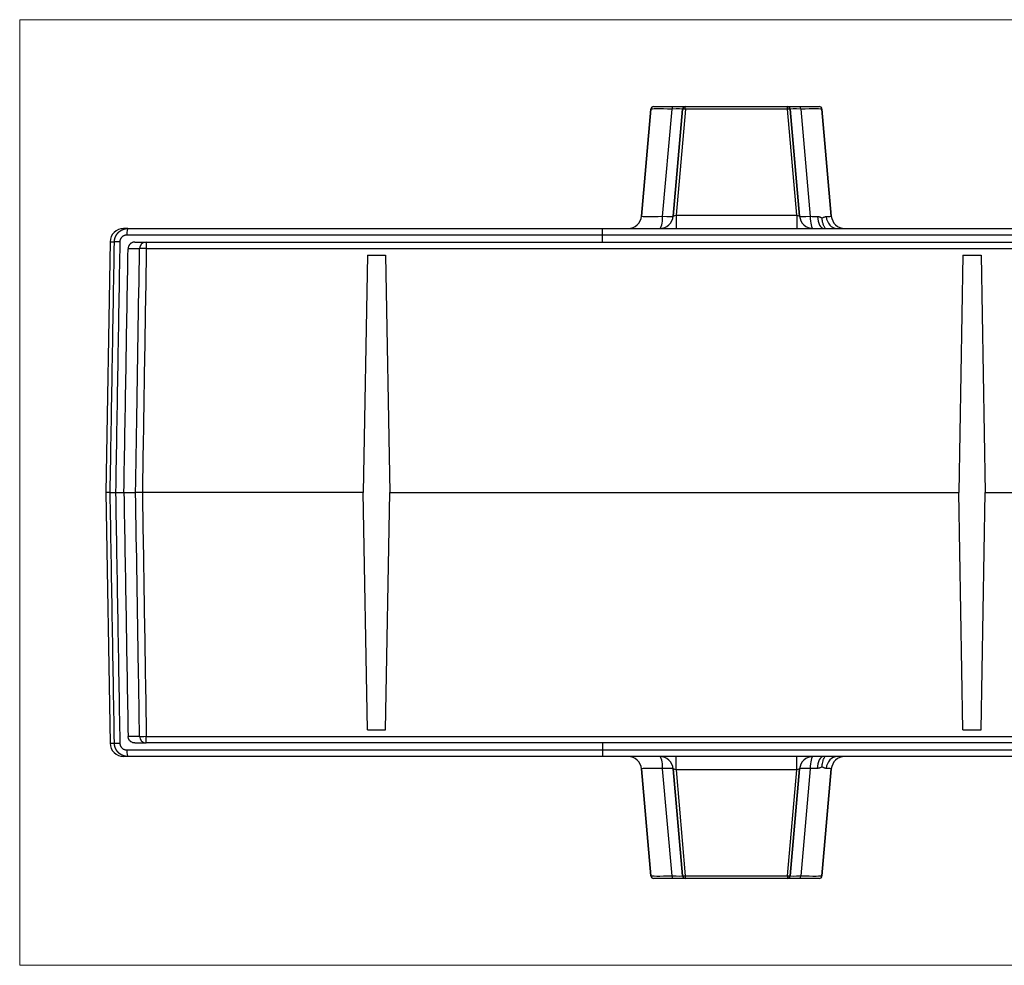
# Model space of a CAD drawing. Header units: millimetres. Extents: x 52 to 577, y 47 to 373.
# Tile 2 of 14: x 157 to 230, y 47 to 117. Entities that reach past the tile are written whole.
import ezdxf

# ---------------------------------------------------------------- set-up
doc = ezdxf.new("R2010")
doc.units = ezdxf.units.MM
doc.layers.add('1', color=7, linetype='Continuous', true_color=0xffffff)

msp = doc.modelspace()

# ---------------------------------------------------------------- linework, layer by layer
at = {"layer": '1', "color": 8, "linetype": 'Continuous', "lineweight": 18}
for p, q in [((156.761, 46.748), (156.761, 116.586)), ((297.489, 116.586), (156.761, 116.586)), ((156.761, 46.748), (297.489, 46.748))]:
    msp.add_line(p, q, dxfattribs=at)
at = {"layer": '1', "color": 18, "linetype": 'Continuous', "lineweight": 25}
for p, q in [((203.396, 109.984), (202.704, 102.08)), ((202.705, 102.08), (203.397, 109.984)), ((203.397, 109.984), (203.396, 109.984)), ((203.595, 110.167), (203.596, 110.167)), ((203.596, 110.167), (205.002, 110.167)), ((204.266, 102.063), (204.959, 109.987)), ((205.002, 110.167), (205.94, 110.167)), ((205.74, 109.984), (205.049, 102.08)), ((205.051, 102.08), (205.742, 109.984)), ((205.942, 109.969), (205.258, 102.153)), ((205.742, 109.984), (205.74, 109.984)), ((205.94, 110.167), (205.941, 110.167)), ((205.941, 110.167), (213.49, 110.167)), ((213.49, 109.969), (205.942, 109.969)), ((213.49, 110.167), (213.492, 110.167)), ((214.174, 102.153), (213.49, 109.969)), ((213.492, 110.167), (214.429, 110.167)), ((213.691, 109.984), (213.689, 109.984)), ((213.689, 109.984), (214.381, 102.08)), ((214.382, 102.08), (213.691, 109.984)), ((214.429, 110.167), (215.835, 110.167)), ((214.472, 109.987), (215.165, 102.063)), ((215.835, 110.167), (215.836, 110.167)), ((216.035, 109.984), (216.727, 102.08)), ((216.035, 109.984), (216.035, 109.984)), ((216.726, 102.08), (216.035, 109.984)), ((202.704, 102.08), (202.705, 102.08)), ((205.049, 102.08), (205.051, 102.08)), ((205.258, 102.153), (214.174, 102.153)), ((214.381, 102.08), (214.382, 102.08)), ((216.726, 102.08), (216.727, 102.08)), ((164.763, 101.167), (164.441, 101.167)), ((164.763, 101.167), (199.825, 101.167)), ((199.825, 101.167), (254.425, 101.167)), ((201.448, 101.167), (201.448, 101.167)), ((216.181, 101.167), (216.18, 101.167)), ((216.182, 101.167), (216.181, 101.167)), ((254.425, 100.667), (199.825, 100.667)), ((163.441, 100.184), (163.118, 81.667)), ((163.441, 100.184), (163.76, 100.184)), ((165.617, 99.675), (164.769, 99.675)), ((165.272, 100.167), (166.115, 100.167)), ((166.115, 100.167), (288.135, 100.167)), ((166.115, 100.167), (166.115, 99.675)), ((288.135, 99.675), (166.115, 99.675)), ((182.454, 99.184), (182.149, 81.671)), ((182.454, 99.184), (183.796, 99.184)), ((183.796, 99.184), (184.101, 81.671)), ((226.454, 99.184), (226.149, 81.671)), ((226.454, 99.184), (227.796, 99.184)), ((227.796, 99.184), (228.101, 81.671)), ((163.118, 81.667), (163.441, 63.149)), ((163.447, 81.667), (163.118, 81.667)), ((164.463, 81.667), (165.326, 81.667)), ((182.45, 64.149), (182.145, 81.665)), ((183.8, 64.149), (184.105, 81.665)), ((226.454, 64.149), (226.149, 81.667)), ((227.796, 64.149), (228.101, 81.665)), ((182.45, 64.149), (183.8, 64.149)), ((226.454, 64.149), (227.796, 64.149)), ((165.617, 63.658), (164.769, 63.658)), ((166.115, 63.167), (166.115, 63.658)), ((166.115, 63.658), (288.135, 63.658)), ((163.441, 63.149), (163.76, 63.149)), ((165.272, 63.167), (166.115, 63.167)), ((288.135, 63.167), (166.115, 63.167)), ((199.825, 62.667), (254.425, 62.667)), ((164.763, 62.167), (164.441, 62.167)), ((199.825, 62.167), (164.763, 62.167)), ((254.425, 62.167), (199.825, 62.167)), ((201.448, 62.167), (201.446, 62.167)), ((216.153, 62.167), (216.151, 62.167)), ((203.396, 53.349), (202.704, 61.254)), ((202.705, 61.254), (202.704, 61.254)), ((202.705, 61.254), (203.397, 53.349)), ((204.959, 53.346), (204.266, 61.27)), ((205.049, 61.254), (205.74, 53.349)), ((205.051, 61.254), (205.049, 61.254)), ((205.742, 53.349), (205.051, 61.254)), ((205.257, 61.181), (205.941, 53.364)), ((214.173, 61.181), (205.257, 61.181)), ((213.49, 53.364), (214.173, 61.181)), ((214.381, 61.254), (213.689, 53.349)), ((213.691, 53.349), (214.382, 61.254)), ((214.382, 61.254), (214.381, 61.254)), ((215.165, 61.27), (214.472, 53.346)), ((216.035, 53.349), (216.727, 61.254)), ((216.726, 61.254), (216.035, 53.349)), ((216.727, 61.254), (216.726, 61.254)), ((203.396, 53.349), (203.397, 53.349)), ((203.596, 53.167), (203.595, 53.167)), ((205.002, 53.167), (203.596, 53.167)), ((205.94, 53.167), (205.002, 53.167)), ((205.74, 53.349), (205.742, 53.349)), ((205.941, 53.167), (205.94, 53.167)), ((205.941, 53.364), (213.49, 53.364)), ((213.49, 53.167), (205.941, 53.167)), ((213.492, 53.167), (213.49, 53.167)), ((214.429, 53.167), (213.492, 53.167)), ((213.689, 53.349), (213.691, 53.349)), ((215.835, 53.167), (214.429, 53.167)), ((215.836, 53.167), (215.835, 53.167)), ((216.035, 53.349), (216.035, 53.349))]:
    msp.add_line(p, q, dxfattribs=at)
for centre, start, end in [((164.441, 100.167), 90, 178.99999), ((164.441, 63.167), 181, 270)]:
    msp.add_arc(centre, 1, start, end, dxfattribs=at)
for centre, major_axis, ratio, start_param, end_param in [((203.595, 109.967), (0, -0.2), 1, 3.141593, 4.625123), ((203.596, 109.967), (0, -0.2), 1, 3.141593, 4.625123), ((205.403, 109.967), (2.006, -0.017), 0.008631, 1.793665, 3.140738), ((205.002, 109.967), (0, -0.2), 0.214625, 3.141593, 4.608525), ((204.735, 109.967), (-1.005, -0.017), 0.017179, 3.139964, 4.487037), ((205.94, 109.967), (0, -0.2), 1, 3.141593, 4.625123), ((205.941, 109.967), (0, -0.2), 1, 3.141593, 4.625123), ((205.941, 109.967), (0.199, -0.017), 0.013996, 1.571019, 3.141418), ((205.941, 109.967), (0, -0.2), 0.000998, 1.584759, 3.141593), ((213.49, 109.967), (0, -0.2), 1, 1.658063, 3.141593), ((213.49, 109.967), (0, -0.2), 0.000998, 1.584759, 3.141593), ((213.49, 109.967), (0.199, 0.017), 0.013822, 0.000175, 1.568585), ((213.492, 109.967), (0, -0.2), 1, 1.658063, 3.141593), ((214.696, 109.967), (1.005, -0.017), 0.017179, 1.796148, 3.143221), ((214.429, 109.967), (0, -0.2), 0.214625, 1.67466, 3.141593), ((214.029, 109.967), (-2.006, -0.017), 0.008631, 3.142448, 4.489521), ((215.835, 109.967), (0, -0.2), 1, 1.658063, 3.141593), ((215.836, 109.967), (0, -0.2), 1, 1.658063, 3.141593), ((201.708, 102.167), (0, 1), 1, 3.141593, 4.625123), ((201.709, 102.167), (0, 1), 1, 3.141593, 4.625123), ((204.72, 102.167), (-2.015, -0.088), 0.042686, 6.277749, 7.624823), ((204.053, 102.167), (0, 1), 1, 3.141593, 4.625123), ((204.053, 102.167), (0, 1), 0.214625, 3.141593, 4.608525), ((204.054, 102.167), (0, 1), 1, 3.141593, 4.625117), ((204.053, 102.167), (0.996, -0.087), 0.086842, 4.935937, 6.28301), ((205.259, 102.167), (-0.208, -0.088), 0.054818, 6.254485, 7.82487), ((205.259, 102.167), (0, 1), 0.000998, 1.584762, 3.141593), ((214.172, 102.167), (0.208, -0.088), 0.054138, 4.743112, 6.31153), ((214.175, 102.167), (0, 1), 0.000998, 1.584756, 3.141593), ((215.377, 102.167), (0, 1), 1, 1.658057, 3.141593), ((215.378, 102.167), (0.996, 0.087), 0.086842, 3.141768, 4.488841), ((215.378, 102.167), (0, 1), 1, 1.658063, 3.141593), ((214.711, 102.167), (2.015, -0.088), 0.042686, 4.941548, 5.227659), ((215.378, 102.167), (0, 1), 0.214625, 1.67466, 3.141593), ((216.18, 102.167), (0, 1), 0.482793, 1.689103, 3.141593), ((214.711, 102.167), (2.015, -0.088), 0.042686, 5.660817, 6.288621), ((217.148, 102.167), (0, 1), 0.80766, 1.692438, 3.141593), ((217.722, 102.167), (0, 1), 1, 1.658063, 3.141593), ((217.723, 102.167), (0, 1), 1, 1.658063, 3.141593), ((164.763, 100.667), (0, -0.5), 0.194574, 3.141593, 4.695074), ((164.259, 100.175), (0.5, -0.008), 0.014251, 1.769702, 3.102107), ((166.115, 99.667), (0, -0.5), 0.997156, 3.141593, 4.694936), ((166.115, 99.667), (-0.5, 0.008), 0.01745, 4.712671, 6.207745), ((166.115, 63.667), (0, -0.5), 0.997156, 4.729842, 6.283185), ((166.115, 63.667), (-0.5, -0.008), 0.01745, 0.075441, 1.570514), ((164.259, 63.158), (0.5, 0.008), 0.014368, 3.181077, 4.513457), ((164.763, 62.667), (0, 0.5), 0.194601, 1.588223, 3.141593), ((201.708, 61.167), (0, 1), 1, 4.799655, 6.283185), ((201.709, 61.167), (0, 1), 1, 4.799655, 6.283185), ((204.053, 61.167), (0, 1), 0.214625, 4.816253, 6.283185), ((204.053, 61.167), (0, 1), 1, 4.799655, 6.283185), ((204.054, 61.167), (0, 1), 1, 4.79965, 6.283185), ((205.256, 61.167), (0, 1), 0.000998, 4.726349, 6.283185), ((214.172, 61.167), (0, 1), 0.000998, 4.726355, 6.283185), ((215.377, 61.167), (0, 1), 1, 0, 1.483524), ((215.378, 61.167), (0, 1), 1, 0, 1.48353), ((215.378, 61.167), (0, 1), 0.214625, 0, 1.466933), ((216.151, 61.167), (0, 1), 0.473204, 0, 1.452866), ((217.15, 61.167), (0, 1), 0.808517, 0, 1.449182), ((217.722, 61.167), (0, 1), 1, 0, 1.48353), ((217.723, 61.167), (0, 1), 1, 0, 1.48353), ((204.72, 61.167), (2.015, -0.088), 0.042686, 1.799955, 3.147028), ((204.053, 61.167), (-0.996, -0.087), 0.086842, 3.141768, 4.488841), ((205.259, 61.167), (0.208, -0.088), 0.054138, 1.601519, 3.169937), ((214.172, 61.167), (-0.208, -0.088), 0.054818, 3.112892, 4.683277), ((215.378, 61.167), (-0.996, 0.087), 0.086842, 4.935937, 6.28301), ((214.711, 61.167), (-2.015, -0.088), 0.042686, 4.207966, 4.48323), ((214.711, 61.167), (-2.015, -0.088), 0.042686, 3.136157, 3.762517), ((203.595, 53.367), (0, 0.2), 1, 1.658063, 3.141593), ((203.596, 53.367), (0, 0.2), 1, 1.658063, 3.141593), ((205.403, 53.367), (-2.006, -0.017), 0.008631, 0.000855, 1.347928), ((204.735, 53.367), (1.005, -0.017), 0.017179, 4.93774, 6.284814), ((205.002, 53.367), (0, 0.2), 0.214625, 1.67466, 3.141593), ((205.94, 53.367), (0, 0.2), 1, 1.658063, 3.141593), ((205.941, 53.367), (-0.199, -0.017), 0.013822, 0.000175, 1.568585), ((205.941, 53.367), (0, 0.2), 1, 1.658063, 3.141593), ((205.941, 53.367), (0, 0.2), 0.000998, 1.584759, 3.141593), ((213.49, 53.367), (0, -0.2), 0.000998, 4.726352, 6.283185), ((213.49, 53.367), (0.199, -0.017), 0.013996, 4.712612, 6.283011), ((213.49, 53.367), (0, 0.2), 1, 3.141593, 4.625123), ((213.492, 53.367), (0, 0.2), 1, 3.141593, 4.625123), ((214.696, 53.367), (-1.005, -0.017), 0.017179, 6.281557, 7.62863), ((214.429, 53.367), (0, 0.2), 0.214625, 3.141593, 4.608525), ((214.029, 53.367), (2.006, -0.017), 0.008631, 4.935257, 6.28233), ((215.835, 53.367), (0, 0.2), 1, 3.141593, 4.625123), ((215.836, 53.367), (0, 0.2), 1, 3.141593, 4.625123)]:
    msp.add_ellipse(centre, major_axis=major_axis, ratio=ratio, start_param=start_param, end_param=end_param, dxfattribs=at)
for points, knots in [([(215.701, 102.049), (215.733, 102.048), (215.764, 102.045), (215.824, 102.033), (215.854, 102.025), (215.897, 102.009), (215.911, 102.004), (215.94, 101.991), (215.953, 101.985), (215.995, 101.963), (216.021, 101.947), (216.046, 101.929)], [0, 0, 0, 0, 0.25, 0.25, 0.5, 0.5, 0.625, 0.625, 0.75, 0.75, 1, 1, 1, 1]), ([(216.046, 101.929), (216.072, 101.946), (216.098, 101.962), (216.149, 101.99), (216.174, 102.002), (216.224, 102.022), (216.249, 102.03), (216.286, 102.039), (216.298, 102.041), (216.322, 102.044), (216.334, 102.045), (216.346, 102.045)], [0, 0, 0, 0, 0.25, 0.25, 0.5, 0.5, 0.75, 0.75, 0.875, 0.875, 1, 1, 1, 1]), ([(216.283, 101.161), (216.276, 101.171), (216.27, 101.181), (216.246, 101.218), (216.23, 101.247), (216.199, 101.307), (216.185, 101.339), (216.158, 101.405), (216.145, 101.439), (216.11, 101.544), (216.091, 101.617), (216.073, 101.712), (216.069, 101.732), (216.063, 101.77), (216.06, 101.79), (216.055, 101.829), (216.052, 101.859), (216.049, 101.889), (216.048, 101.909), (216.047, 101.919), (216.046, 101.929)], [0, 0, 0, 0, 0.049914, 0.049914, 0.18564, 0.18564, 0.321367, 0.321367, 0.457094, 0.457094, 0.728547, 0.728547, 0.79641, 0.79641, 0.864273, 0.864273, 0.932137, 0.966068, 0.966068, 1, 1, 1, 1]), ([(163.76, 100.184), (163.76, 100.189), (163.76, 100.2), (163.761, 100.216), (163.762, 100.232), (163.763, 100.248), (163.764, 100.264), (163.766, 100.28), (163.768, 100.297), (163.77, 100.313), (163.773, 100.33), (163.776, 100.347), (163.779, 100.364), (163.783, 100.38), (163.787, 100.397), (163.791, 100.414), (163.795, 100.431), (163.8, 100.448), (163.805, 100.466), (163.811, 100.483), (163.817, 100.5), (163.823, 100.517), (163.83, 100.534), (163.837, 100.551), (163.844, 100.569), (163.852, 100.586), (163.86, 100.603), (163.869, 100.62), (163.877, 100.637), (163.887, 100.654), (163.896, 100.671), (163.907, 100.688), (163.917, 100.705), (163.928, 100.721), (163.939, 100.738), (163.951, 100.754), (163.963, 100.771), (163.976, 100.787), (163.989, 100.803), (164.002, 100.819), (164.016, 100.834), (164.03, 100.85), (164.045, 100.865), (164.06, 100.88), (164.075, 100.895), (164.091, 100.91), (164.108, 100.924), (164.124, 100.938), (164.141, 100.952), (164.159, 100.965), (164.177, 100.978), (164.195, 100.991), (164.214, 101.004), (164.233, 101.016), (164.252, 101.028), (164.272, 101.039), (164.293, 101.05), (164.313, 101.061), (164.334, 101.071), (164.356, 101.081), (164.377, 101.09), (164.399, 101.099), (164.422, 101.107), (164.444, 101.115), (164.467, 101.122), (164.491, 101.129), (164.514, 101.136), (164.538, 101.141), (164.562, 101.147), (164.587, 101.151), (164.611, 101.155), (164.636, 101.159), (164.661, 101.162), (164.686, 101.164), (164.712, 101.165), (164.737, 101.166), (164.755, 101.167), (164.763, 101.167)], [0, 0, 0, 0, 0.010107, 0.0203, 0.030579, 0.040944, 0.051395, 0.061932, 0.072556, 0.083266, 0.094063, 0.104946, 0.115915, 0.126971, 0.138114, 0.149344, 0.16066, 0.172063, 0.183553, 0.19513, 0.206794, 0.218546, 0.230384, 0.242309, 0.254321, 0.266421, 0.278608, 0.290883, 0.303244, 0.315693, 0.32823, 0.340854, 0.353565, 0.366365, 0.379251, 0.392226, 0.405288, 0.418437, 0.431675, 0.445, 0.458413, 0.471914, 0.485503, 0.49918, 0.512944, 0.526797, 0.540738, 0.554766, 0.568883, 0.583088, 0.597381, 0.611762, 0.626231, 0.640788, 0.655434, 0.670168, 0.68499, 0.6999, 0.714899, 0.729986, 0.745161, 0.760425, 0.775777, 0.791218, 0.806747, 0.822364, 0.83807, 0.853864, 0.869747, 0.885719, 0.901779, 0.917928, 0.934165, 0.950491, 0.966905, 0.983408, 1, 1, 1, 1]), ([(164.666, 100.675), (164.662, 100.675), (164.654, 100.675), (164.643, 100.675), (164.632, 100.674), (164.62, 100.673), (164.609, 100.672), (164.598, 100.671), (164.586, 100.669), (164.575, 100.667), (164.564, 100.665), (164.553, 100.663), (164.542, 100.66), (164.531, 100.657), (164.52, 100.654), (164.509, 100.651), (164.498, 100.647), (164.487, 100.643), (164.465, 100.635), (164.432, 100.62), (164.39, 100.595), (164.35, 100.567), (164.314, 100.535), (164.28, 100.499), (164.25, 100.461), (164.224, 100.419), (164.206, 100.383), (164.194, 100.355), (164.186, 100.334), (164.18, 100.314), (164.174, 100.293), (164.17, 100.272), (164.166, 100.25), (164.163, 100.228), (164.161, 100.206), (164.161, 100.191), (164.161, 100.184)], [0, 0, 0, 0, 0.014896, 0.029737, 0.044529, 0.059279, 0.073995, 0.088683, 0.103351, 0.118007, 0.132656, 0.147307, 0.161966, 0.176642, 0.191341, 0.206069, 0.220836, 0.235647, 0.250509, 0.31344, 0.375683, 0.437813, 0.500409, 0.563201, 0.625359, 0.687503, 0.750252, 0.777941, 0.805514, 0.833027, 0.860537, 0.8881, 0.915773, 0.943611, 0.971669, 1, 1, 1, 1]), ([(199.825, 100.675), (199.752, 100.675), (199.605, 100.675), (199.386, 100.675), (199.166, 100.675), (198.947, 100.675), (198.727, 100.675), (198.508, 100.675), (198.288, 100.675), (198.068, 100.675), (197.849, 100.675), (197.629, 100.675), (197.41, 100.675), (197.19, 100.675), (196.971, 100.675), (196.751, 100.675), (196.531, 100.675), (196.312, 100.675), (196.092, 100.675), (195.873, 100.675), (195.653, 100.675), (195.434, 100.675), (195.214, 100.675), (194.995, 100.675), (194.775, 100.675), (194.555, 100.675), (194.336, 100.675), (194.116, 100.675), (193.897, 100.675), (193.677, 100.675), (193.458, 100.675), (193.238, 100.675), (193.019, 100.675), (192.799, 100.675), (192.58, 100.675), (192.36, 100.675), (192.141, 100.675), (191.922, 100.675), (191.702, 100.675), (191.483, 100.675), (191.263, 100.675), (191.044, 100.675), (190.824, 100.675), (190.605, 100.675), (190.386, 100.675), (190.166, 100.675), (189.947, 100.675), (189.728, 100.675), (189.508, 100.675), (189.289, 100.675), (189.07, 100.675), (188.85, 100.675), (188.631, 100.675), (188.412, 100.675), (188.193, 100.675), (187.973, 100.675), (187.754, 100.675), (187.535, 100.675), (187.316, 100.675), (187.096, 100.675), (186.877, 100.675), (186.658, 100.675), (186.439, 100.675), (186.22, 100.675), (186.001, 100.675), (185.782, 100.675), (185.563, 100.675), (185.344, 100.675), (185.125, 100.675), (184.906, 100.675), (184.687, 100.675), (184.468, 100.675), (184.249, 100.675), (184.03, 100.675), (183.811, 100.675), (183.592, 100.675), (183.373, 100.675), (183.154, 100.675), (182.935, 100.675), (182.717, 100.675), (182.498, 100.675), (182.279, 100.675), (182.06, 100.675), (181.842, 100.675), (181.623, 100.675), (181.404, 100.675), (181.186, 100.675), (180.967, 100.675), (180.749, 100.675), (180.53, 100.675), (180.311, 100.675), (180.093, 100.675), (179.874, 100.675), (179.656, 100.675), (179.438, 100.675), (179.219, 100.675), (179.001, 100.675), (178.782, 100.675), (178.564, 100.675), (178.346, 100.675), (178.128, 100.675), (177.909, 100.675), (177.691, 100.675), (177.473, 100.675), (177.255, 100.675), (177.037, 100.675), (176.819, 100.675), (176.601, 100.675), (176.383, 100.675), (176.165, 100.675), (175.947, 100.675), (175.729, 100.675), (175.511, 100.675), (175.293, 100.675), (175.075, 100.675), (174.858, 100.675), (174.64, 100.675), (174.422, 100.675), (174.204, 100.675), (173.987, 100.675), (173.769, 100.675), (173.552, 100.675), (173.334, 100.675), (173.117, 100.675), (172.899, 100.675), (172.682, 100.675), (172.464, 100.675), (172.247, 100.675), (172.03, 100.675), (171.812, 100.675), (171.595, 100.675), (171.378, 100.675), (171.161, 100.675), (170.944, 100.675), (170.727, 100.675), (170.509, 100.675), (170.292, 100.675), (170.076, 100.675), (169.859, 100.675), (169.642, 100.675), (169.425, 100.675), (169.208, 100.675), (168.991, 100.675), (168.775, 100.675), (168.558, 100.675), (168.341, 100.675), (168.125, 100.675), (167.908, 100.675), (167.692, 100.675), (167.475, 100.675), (167.259, 100.675), (167.043, 100.675), (166.826, 100.675), (166.61, 100.675), (166.394, 100.675), (166.178, 100.675), (165.962, 100.675), (165.746, 100.675), (165.53, 100.675), (165.314, 100.675), (165.098, 100.675), (164.882, 100.675), (164.738, 100.675), (164.666, 100.675)], [0, 0, 0, 0, 0.006205, 0.01241, 0.018615, 0.02482, 0.031025, 0.037231, 0.043436, 0.049642, 0.055847, 0.062053, 0.068259, 0.074464, 0.08067, 0.086876, 0.093082, 0.099288, 0.105495, 0.111701, 0.117907, 0.124114, 0.13032, 0.136527, 0.142733, 0.14894, 0.155147, 0.161354, 0.167561, 0.173768, 0.179975, 0.186182, 0.192389, 0.198597, 0.204804, 0.211012, 0.217219, 0.223427, 0.229635, 0.235842, 0.24205, 0.248258, 0.254466, 0.260675, 0.266883, 0.273091, 0.279299, 0.285508, 0.291716, 0.297925, 0.304134, 0.310342, 0.316551, 0.32276, 0.328969, 0.335178, 0.341387, 0.347597, 0.353806, 0.360015, 0.366225, 0.372434, 0.378644, 0.384854, 0.391063, 0.397273, 0.403483, 0.409693, 0.415903, 0.422113, 0.428324, 0.434534, 0.440744, 0.446955, 0.453165, 0.459376, 0.465587, 0.471798, 0.478008, 0.484219, 0.49043, 0.496641, 0.502853, 0.509064, 0.515275, 0.521487, 0.527698, 0.53391, 0.540121, 0.546333, 0.552545, 0.558757, 0.564969, 0.571181, 0.577393, 0.583605, 0.589817, 0.59603, 0.602242, 0.608455, 0.614667, 0.62088, 0.627093, 0.633305, 0.639518, 0.645731, 0.651944, 0.658157, 0.664371, 0.670584, 0.676797, 0.683011, 0.689224, 0.695438, 0.701652, 0.707865, 0.714079, 0.720293, 0.726507, 0.732721, 0.738935, 0.745149, 0.751364, 0.757578, 0.763793, 0.770007, 0.776222, 0.782436, 0.788651, 0.794866, 0.801081, 0.807296, 0.813511, 0.819726, 0.825941, 0.832157, 0.838372, 0.844588, 0.850803, 0.857019, 0.863235, 0.86945, 0.875666, 0.881882, 0.888098, 0.894314, 0.90053, 0.906747, 0.912963, 0.919179, 0.925396, 0.931613, 0.937829, 0.944046, 0.950263, 0.95648, 0.962697, 0.968914, 0.975131, 0.981348, 0.987565, 0.993783, 1, 1, 1, 1]), ([(165.272, 100.167), (165.24, 100.167), (165.208, 100.164), (165.161, 100.155), (165.145, 100.151), (165.114, 100.142), (165.099, 100.136), (165.054, 100.118), (165.025, 100.104), (164.984, 100.077), (164.971, 100.068), (164.946, 100.048), (164.933, 100.037), (164.898, 100.003), (164.877, 99.979), (164.854, 99.945), (164.849, 99.938), (164.841, 99.925), (164.836, 99.917), (164.824, 99.896), (164.817, 99.881), (164.798, 99.837), (164.787, 99.806), (164.777, 99.757), (164.774, 99.741), (164.77, 99.708), (164.769, 99.692), (164.769, 99.675)], [0, 0, 0, 0, 0.125, 0.125, 0.1875, 0.1875, 0.25, 0.25, 0.375, 0.375, 0.4375, 0.4375, 0.5, 0.5, 0.625, 0.625, 0.65625, 0.65625, 0.6875, 0.6875, 0.75, 0.75, 0.875, 0.875, 0.9375, 0.9375, 1, 1, 1, 1]), ([(165.326, 81.684), (165.331, 82.012), (165.336, 82.339), (165.363, 83.999), (165.385, 85.332), (165.477, 91.002), (165.547, 95.339), (165.617, 99.675)], [0, 0, 0, 0, 0.054597, 0.054597, 0.276864, 0.276864, 1, 1, 1, 1]), ([(163.447, 81.667), (163.448, 81.667), (163.451, 81.667), (163.461, 81.668), (163.469, 81.668), (163.489, 81.669), (163.501, 81.669), (163.53, 81.669), (163.547, 81.669), (163.584, 81.669), (163.605, 81.669), (163.649, 81.669), (163.672, 81.669), (163.721, 81.668), (163.746, 81.668), (163.796, 81.667), (163.822, 81.667), (163.847, 81.667)], [0, 0, 0, 0, 0.125, 0.125, 0.25, 0.25, 0.375, 0.375, 0.5, 0.5, 0.625, 0.625, 0.75, 0.75, 0.875, 0.875, 1, 1, 1, 1]), ([(165.617, 63.658), (165.611, 63.991), (165.606, 64.324), (165.579, 65.991), (165.558, 67.324), (165.466, 72.993), (165.396, 77.33), (165.326, 81.667)], [0, 0, 0, 0, 0.055513, 0.055513, 0.277564, 0.277564, 1, 1, 1, 1]), ([(165.272, 63.167), (165.24, 63.167), (165.208, 63.17), (165.161, 63.179), (165.145, 63.183), (165.114, 63.192), (165.099, 63.197), (165.054, 63.215), (165.025, 63.23), (164.984, 63.256), (164.971, 63.265), (164.946, 63.286), (164.933, 63.296), (164.898, 63.33), (164.877, 63.355), (164.854, 63.388), (164.849, 63.395), (164.841, 63.409), (164.836, 63.416), (164.824, 63.437), (164.817, 63.452), (164.797, 63.497), (164.787, 63.528), (164.777, 63.576), (164.774, 63.592), (164.77, 63.625), (164.769, 63.641), (164.769, 63.658)], [0, 0, 0, 0, 0.125, 0.125, 0.1875, 0.1875, 0.25, 0.25, 0.375, 0.375, 0.4375, 0.4375, 0.5, 0.5, 0.625, 0.625, 0.65625, 0.65625, 0.6875, 0.6875, 0.75, 0.75, 0.875, 0.875, 0.9375, 0.9375, 1, 1, 1, 1]), ([(164.763, 62.167), (164.758, 62.167), (164.747, 62.167), (164.731, 62.167), (164.715, 62.168), (164.699, 62.169), (164.683, 62.17), (164.667, 62.171), (164.651, 62.173), (164.635, 62.175), (164.619, 62.177), (164.604, 62.179), (164.588, 62.182), (164.573, 62.185), (164.558, 62.188), (164.542, 62.191), (164.527, 62.195), (164.512, 62.198), (164.497, 62.202), (164.483, 62.206), (164.468, 62.211), (164.453, 62.215), (164.439, 62.22), (164.425, 62.225), (164.411, 62.23), (164.397, 62.236), (164.383, 62.241), (164.369, 62.247), (164.355, 62.253), (164.342, 62.259), (164.328, 62.265), (164.315, 62.272), (164.302, 62.278), (164.289, 62.285), (164.276, 62.292), (164.264, 62.299), (164.251, 62.306), (164.239, 62.314), (164.227, 62.321), (164.215, 62.329), (164.203, 62.337), (164.191, 62.345), (164.18, 62.353), (164.168, 62.361), (164.157, 62.369), (164.146, 62.378), (164.135, 62.387), (164.124, 62.395), (164.114, 62.404), (164.103, 62.413), (164.093, 62.422), (164.083, 62.431), (164.073, 62.44), (164.063, 62.45), (164.054, 62.459), (164.044, 62.469), (164.035, 62.478), (164.026, 62.488), (164.017, 62.498), (164.008, 62.508), (164, 62.517), (163.991, 62.527), (163.983, 62.538), (163.975, 62.548), (163.967, 62.558), (163.959, 62.568), (163.952, 62.578), (163.944, 62.589), (163.937, 62.599), (163.93, 62.61), (163.923, 62.62), (163.916, 62.631), (163.909, 62.641), (163.903, 62.652), (163.896, 62.662), (163.89, 62.673), (163.884, 62.684), (163.878, 62.694), (163.873, 62.705), (163.867, 62.716), (163.862, 62.727), (163.857, 62.738), (163.852, 62.748), (163.847, 62.759), (163.842, 62.77), (163.837, 62.781), (163.833, 62.792), (163.828, 62.803), (163.824, 62.813), (163.82, 62.824), (163.816, 62.835), (163.813, 62.846), (163.809, 62.857), (163.805, 62.867), (163.802, 62.878), (163.799, 62.889), (163.796, 62.9), (163.793, 62.911), (163.79, 62.921), (163.787, 62.932), (163.785, 62.943), (163.783, 62.953), (163.78, 62.964), (163.778, 62.975), (163.776, 62.985), (163.774, 62.996), (163.772, 63.006), (163.771, 63.017), (163.769, 63.027), (163.768, 63.038), (163.767, 63.048), (163.765, 63.058), (163.764, 63.069), (163.763, 63.079), (163.763, 63.089), (163.762, 63.099), (163.761, 63.109), (163.761, 63.119), (163.76, 63.129), (163.76, 63.139), (163.76, 63.146), (163.76, 63.149)], [0, 0, 0, 0, 0.010465, 0.020896, 0.031291, 0.041651, 0.051975, 0.062265, 0.072519, 0.082739, 0.092923, 0.103072, 0.113185, 0.123264, 0.133307, 0.143316, 0.153289, 0.163227, 0.17313, 0.182998, 0.192831, 0.202628, 0.212391, 0.222118, 0.231811, 0.241468, 0.25109, 0.260677, 0.270229, 0.279746, 0.289228, 0.298675, 0.308087, 0.317463, 0.326805, 0.336112, 0.345383, 0.35462, 0.363822, 0.372988, 0.38212, 0.391217, 0.400278, 0.409305, 0.418297, 0.427253, 0.436175, 0.445062, 0.453914, 0.462731, 0.471513, 0.48026, 0.488972, 0.497649, 0.506292, 0.514899, 0.523472, 0.532009, 0.540512, 0.54898, 0.557413, 0.565812, 0.574175, 0.582504, 0.590797, 0.599056, 0.607281, 0.61547, 0.623625, 0.631744, 0.639829, 0.64788, 0.655895, 0.663876, 0.671822, 0.679733, 0.68761, 0.695452, 0.703259, 0.711032, 0.71877, 0.726473, 0.734142, 0.741775, 0.749375, 0.75694, 0.76447, 0.771965, 0.779426, 0.786853, 0.794244, 0.801602, 0.808924, 0.816213, 0.823466, 0.830686, 0.83787, 0.845021, 0.852137, 0.859218, 0.866265, 0.873278, 0.880256, 0.8872, 0.894109, 0.900984, 0.907825, 0.914631, 0.921404, 0.928142, 0.934845, 0.941514, 0.94815, 0.95475, 0.961317, 0.96785, 0.974348, 0.980812, 0.987242, 0.993638, 1, 1, 1, 1]), ([(164.161, 63.149), (164.161, 63.145), (164.161, 63.137), (164.162, 63.126), (164.162, 63.114), (164.164, 63.102), (164.165, 63.091), (164.167, 63.079), (164.169, 63.068), (164.171, 63.057), (164.173, 63.045), (164.176, 63.034), (164.179, 63.023), (164.182, 63.012), (164.186, 63.001), (164.19, 62.99), (164.194, 62.979), (164.198, 62.968), (164.208, 62.946), (164.224, 62.914), (164.25, 62.872), (164.28, 62.834), (164.318, 62.794), (164.363, 62.756), (164.418, 62.721), (164.464, 62.699), (164.497, 62.686), (164.518, 62.68), (164.538, 62.674), (164.559, 62.669), (164.58, 62.665), (164.601, 62.662), (164.623, 62.66), (164.644, 62.658), (164.659, 62.658), (164.666, 62.658)], [0, 0, 0, 0, 0.014991, 0.02991, 0.044767, 0.059569, 0.074324, 0.08904, 0.103726, 0.11839, 0.13304, 0.147684, 0.162332, 0.17699, 0.191669, 0.206375, 0.221117, 0.235904, 0.250743, 0.312968, 0.37493, 0.437255, 0.500555, 0.583379, 0.66614, 0.750214, 0.778066, 0.805781, 0.833407, 0.860992, 0.888585, 0.916234, 0.943988, 0.971894, 1, 1, 1, 1]), ([(164.666, 62.658), (164.738, 62.658), (164.881, 62.658), (165.097, 62.658), (165.312, 62.658), (165.528, 62.658), (165.743, 62.658), (165.959, 62.658), (166.175, 62.658), (166.39, 62.658), (166.606, 62.658), (166.822, 62.658), (167.038, 62.658), (167.254, 62.658), (167.47, 62.658), (167.686, 62.658), (167.902, 62.658), (168.118, 62.658), (168.334, 62.658), (168.55, 62.658), (168.767, 62.658), (168.983, 62.658), (169.199, 62.658), (169.416, 62.658), (169.632, 62.658), (169.849, 62.658), (170.065, 62.658), (170.282, 62.658), (170.499, 62.658), (170.715, 62.658), (170.932, 62.658), (171.149, 62.658), (171.366, 62.658), (171.583, 62.658), (171.8, 62.658), (172.017, 62.658), (172.234, 62.658), (172.451, 62.658), (172.668, 62.658), (172.885, 62.658), (173.102, 62.658), (173.32, 62.658), (173.537, 62.658), (173.754, 62.658), (173.972, 62.658), (174.189, 62.658), (174.407, 62.658), (174.624, 62.658), (174.842, 62.658), (175.059, 62.658), (175.277, 62.658), (175.494, 62.658), (175.712, 62.658), (175.93, 62.658), (176.148, 62.658), (176.365, 62.658), (176.583, 62.658), (176.801, 62.658), (177.019, 62.658), (177.237, 62.658), (177.455, 62.658), (177.673, 62.658), (177.891, 62.658), (178.109, 62.658), (178.327, 62.658), (178.546, 62.658), (178.764, 62.658), (178.982, 62.658), (179.2, 62.658), (179.419, 62.658), (179.637, 62.658), (179.855, 62.658), (180.074, 62.658), (180.292, 62.658), (180.511, 62.658), (180.729, 62.658), (180.948, 62.658), (181.166, 62.658), (181.385, 62.658), (181.604, 62.658), (181.822, 62.658), (182.041, 62.658), (182.26, 62.658), (182.479, 62.658), (182.697, 62.658), (182.916, 62.658), (183.135, 62.658), (183.354, 62.658), (183.573, 62.658), (183.792, 62.658), (184.011, 62.658), (184.23, 62.658), (184.449, 62.658), (184.668, 62.658), (184.887, 62.658), (185.106, 62.658), (185.325, 62.658), (185.544, 62.658), (185.763, 62.658), (185.982, 62.658), (186.202, 62.658), (186.421, 62.658), (186.64, 62.658), (186.859, 62.658), (187.079, 62.658), (187.298, 62.658), (187.517, 62.658), (187.737, 62.658), (187.956, 62.658), (188.175, 62.658), (188.395, 62.658), (188.614, 62.658), (188.834, 62.658), (189.053, 62.658), (189.273, 62.658), (189.492, 62.658), (189.712, 62.658), (189.931, 62.658), (190.151, 62.658), (190.37, 62.658), (190.59, 62.658), (190.81, 62.658), (191.029, 62.658), (191.249, 62.658), (191.469, 62.658), (191.688, 62.658), (191.908, 62.658), (192.128, 62.658), (192.348, 62.658), (192.567, 62.658), (192.787, 62.658), (193.007, 62.658), (193.227, 62.658), (193.446, 62.658), (193.666, 62.658), (193.886, 62.658), (194.106, 62.658), (194.326, 62.658), (194.546, 62.658), (194.766, 62.658), (194.985, 62.658), (195.205, 62.658), (195.425, 62.658), (195.645, 62.658), (195.865, 62.658), (196.085, 62.658), (196.305, 62.658), (196.525, 62.658), (196.745, 62.658), (196.965, 62.658), (197.185, 62.658), (197.405, 62.658), (197.625, 62.658), (197.845, 62.658), (198.065, 62.658), (198.285, 62.658), (198.505, 62.658), (198.725, 62.658), (198.945, 62.658), (199.165, 62.658), (199.385, 62.658), (199.605, 62.658), (199.752, 62.658), (199.825, 62.658)], [0, 0, 0, 0, 0.006204, 0.012408, 0.018612, 0.024816, 0.03102, 0.037225, 0.043429, 0.049634, 0.055838, 0.062043, 0.068248, 0.074453, 0.080658, 0.086863, 0.093068, 0.099273, 0.105479, 0.111684, 0.11789, 0.124095, 0.130301, 0.136507, 0.142713, 0.148919, 0.155125, 0.161331, 0.167537, 0.173744, 0.17995, 0.186157, 0.192363, 0.19857, 0.204777, 0.210984, 0.217191, 0.223398, 0.229605, 0.235812, 0.242019, 0.248227, 0.254434, 0.260642, 0.26685, 0.273058, 0.279266, 0.285474, 0.291682, 0.29789, 0.304098, 0.310306, 0.316515, 0.322723, 0.328932, 0.335141, 0.34135, 0.347558, 0.353767, 0.359977, 0.366186, 0.372395, 0.378604, 0.384814, 0.391023, 0.397233, 0.403443, 0.409652, 0.415862, 0.422072, 0.428282, 0.434493, 0.440703, 0.446913, 0.453124, 0.459334, 0.465545, 0.471756, 0.477966, 0.484177, 0.490388, 0.496599, 0.502811, 0.509022, 0.515233, 0.521445, 0.527656, 0.533868, 0.54008, 0.546291, 0.552503, 0.558715, 0.564927, 0.57114, 0.577352, 0.583564, 0.589777, 0.595989, 0.602202, 0.608414, 0.614627, 0.62084, 0.627053, 0.633266, 0.639479, 0.645693, 0.651906, 0.65812, 0.664333, 0.670547, 0.67676, 0.682974, 0.689188, 0.695402, 0.701616, 0.70783, 0.714045, 0.720259, 0.726474, 0.732688, 0.738903, 0.745118, 0.751332, 0.757547, 0.763762, 0.769977, 0.776193, 0.782408, 0.788623, 0.794839, 0.801054, 0.80727, 0.813486, 0.819701, 0.825917, 0.832133, 0.838349, 0.844566, 0.850782, 0.856998, 0.863215, 0.869431, 0.875648, 0.881865, 0.888081, 0.894298, 0.900515, 0.906733, 0.91295, 0.919167, 0.925384, 0.931602, 0.937819, 0.944037, 0.950255, 0.956473, 0.962691, 0.968909, 0.975127, 0.981345, 0.987563, 0.993782, 1, 1, 1, 1]), ([(199.825, 62.658), (199.825, 62.626), (199.825, 62.593), (199.825, 62.53), (199.825, 62.499), (199.825, 62.439), (199.825, 62.411), (199.825, 62.357), (199.825, 62.332), (199.825, 62.287), (199.825, 62.267), (199.825, 62.231), (199.825, 62.216), (199.825, 62.191), (199.825, 62.182), (199.825, 62.17), (199.825, 62.167), (199.825, 62.167)], [0, 0, 0, 0, 0.125, 0.125, 0.25, 0.25, 0.375, 0.375, 0.5, 0.5, 0.625, 0.625, 0.75, 0.75, 0.875, 0.875, 1, 1, 1, 1]), ([(216.038, 61.412), (216.039, 61.422), (216.039, 61.432), (216.041, 61.451), (216.042, 61.461), (216.044, 61.49), (216.046, 61.51), (216.054, 61.568), (216.06, 61.606), (216.08, 61.72), (216.098, 61.792), (216.131, 61.895), (216.143, 61.929), (216.162, 61.978), (216.169, 61.995), (216.182, 62.026), (216.189, 62.042), (216.211, 62.088), (216.226, 62.117), (216.247, 62.152), (216.251, 62.159), (216.256, 62.166)], [0, 0, 0, 0, 0.034401, 0.034401, 0.068802, 0.068802, 0.137604, 0.137604, 0.275207, 0.275207, 0.550414, 0.550414, 0.688018, 0.688018, 0.75682, 0.75682, 0.825621, 0.825621, 0.963225, 0.963225, 1, 1, 1, 1]), ([(216.038, 61.412), (216.025, 61.402), (216.012, 61.393), (215.985, 61.376), (215.971, 61.368), (215.929, 61.345), (215.901, 61.332), (215.856, 61.316), (215.841, 61.311), (215.81, 61.302), (215.794, 61.298), (215.747, 61.289), (215.714, 61.285), (215.681, 61.284)], [0, 0, 0, 0, 0.125, 0.125, 0.25, 0.25, 0.5, 0.5, 0.625, 0.625, 0.75, 0.75, 1, 1, 1, 1]), ([(216.348, 61.288), (216.323, 61.288), (216.299, 61.292), (216.248, 61.304), (216.223, 61.312), (216.184, 61.329), (216.171, 61.334), (216.145, 61.347), (216.131, 61.354), (216.091, 61.377), (216.065, 61.394), (216.038, 61.412)], [0, 0, 0, 0, 0.25, 0.25, 0.5, 0.5, 0.625, 0.625, 0.75, 0.75, 1, 1, 1, 1])]:
    msp.add_open_spline(points, degree=3, knots=knots, dxfattribs=at)
for points, weights in [([(199.825, 100.675), (199.825, 101.165), (199.825, 101.167)], [1, 0.713911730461, 0.998657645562]), ([(165.326, 81.684), (165.361, 81.692), (165.824, 81.684)], [1, 0.733629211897, 1])]:
    msp.add_rational_spline(points, weights, degree=2, dxfattribs=at)
for points, degree in [([(199.825, 100.421), (199.825, 100.504), (199.825, 100.588), (199.825, 100.671)], 3), ([(199.825, 100.167), (199.825, 100.252), (199.825, 100.336), (199.825, 100.421)], 3), ([(163.447, 81.667), (163.551, 87.839), (163.655, 94.012), (163.76, 100.184)], 3), ([(164.161, 100.184), (164.056, 94.012), (163.951, 87.839), (163.847, 81.667)], 3), ([(164.463, 81.667), (164.565, 87.67), (164.667, 93.672), (164.769, 99.675)], 3), ([(166.115, 99.675), (166.018, 93.678), (165.921, 87.681), (165.824, 81.684)], 3), ([(163.76, 63.149), (163.655, 69.322), (163.551, 75.494), (163.447, 81.667)], 3), ([(163.847, 81.667), (163.951, 75.494), (164.056, 69.322), (164.161, 63.149)], 3), ([(163.847, 81.667), (164.052, 81.667), (164.258, 81.667), (164.463, 81.667)], 3), ([(164.463, 81.667), (164.565, 75.664), (164.667, 69.661), (164.769, 63.658)], 3), ([(165.824, 81.684), (182.149, 81.684)], 1), ([(165.824, 81.667), (165.921, 75.664), (166.018, 69.661), (166.115, 63.658)], 3), ([(184.101, 81.667), (226.149, 81.667)], 1), ([(228.101, 81.667), (270.149, 81.667)], 1), ([(199.825, 63.167), (199.825, 62.912)], 1), ([(199.825, 62.912), (199.825, 62.665)], 1)]:
    msp.add_open_spline(points, degree=degree, dxfattribs=at)

doc.saveas('drawing.dxf')
